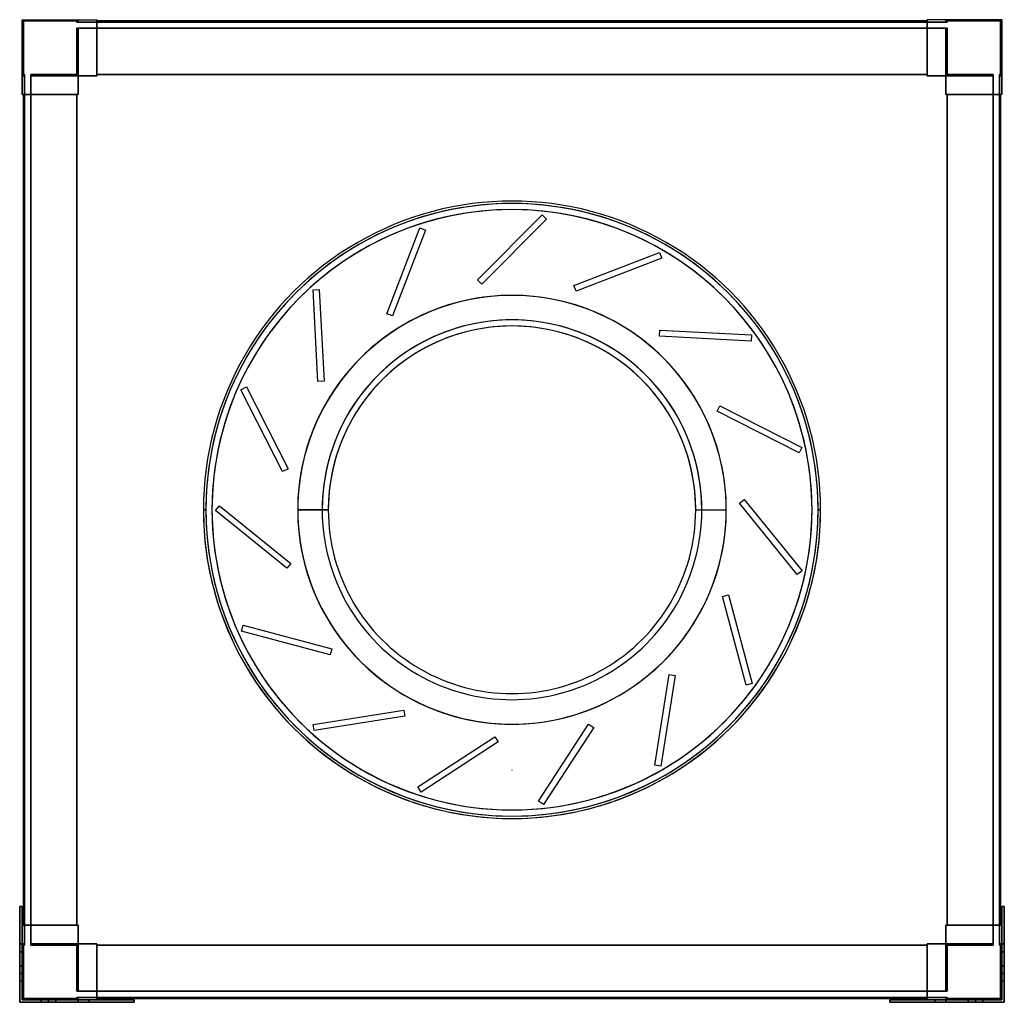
# Model space of a CAD drawing. Header units: millimetres. Extents: x -402 to 402, y -402 to 400.
import ezdxf

# ---------------------------------------------------------------- set-up
doc = ezdxf.new("R2010")
doc.units = ezdxf.units.MM
doc.layers.add('MAIN-1', color=7, linetype='Continuous')

msp = doc.modelspace()

# ---------------------------------------------------------------- linework, layer by layer
at = {"layer": 'MAIN-1'}
for p, q in [((-400, 400), (-400, 354.25)), ((-400, 400), (-354.25, 400)), ((-400, 400), (-354.25, 400)), ((-400, 354.25), (-400, 400)), ((-400, 400), (-400, 400)), ((-400, 400), (-400, 339)), ((-400, 400), (-339, 400)), ((-400, 339), (-400, 400)), ((-400, 400), (-400, 400)), ((-400, 400), (-339, 400)), ((-355.25, 399), (-399, 399)), ((-399, 399), (-399, 355.25)), ((-399, 355.25), (-399, 399)), ((-399, 399), (-355.25, 399)), ((-399, 399), (-399, 399)), ((-355.25, 398), (-355.25, 399)), ((-355.25, 399), (-355.25, 398)), ((-355.25, 399), (-355.25, 399)), ((-355.25, 398), (-354.25, 398)), ((-355.25, 398), (-355.25, 398)), ((-354.25, 398), (-355.25, 398)), ((-354.25, 400), (-354.25, 398)), ((-354.25, 400), (-339, 400)), ((-354.25, 398), (-354.25, 400)), ((-354.25, 400), (-354.25, 400)), ((-354.25, 400), (-354.25, 398)), ((-354.25, 398), (-354.25, 400)), ((-354.25, 400), (-354.25, 400)), ((-354.25, 400), (-339, 400)), ((-354.25, 398), (-339, 398)), ((-354.25, 398), (-354.25, 398)), ((-354.25, 398), (-354.25, 398)), ((-339, 398), (-354.25, 398)), ((-339, 354.25), (-339, 400)), ((-339, 400), (-339, 400)), ((-339, 400), (-339, 398)), ((-339, 398), (-339, 400)), ((-339, 400), (-339, 400)), ((-339, 400), (-339, 354.25)), ((-339, 398), (-339, 399)), ((-339, 399), (-339, 399)), ((-339, 399), (-339, 355.25)), ((-339, 399), (-339, 398)), ((339, 399), (-339, 399)), ((-339, 355.25), (-339, 399)), ((-339, 399), (-339, 399)), ((339, 399), (-339, 399)), ((-339, 399), (339, 399)), ((-339, 399), (339, 399)), ((-339, 398), (-339, 398)), ((-339, 398), (-339, 398)), ((339, 398), (-339, 398)), ((-339, 398), (339, 398)), ((339, 398), (339, 400)), ((339, 400), (339, 400)), ((339, 400), (339, 354.25)), ((339, 354.25), (339, 400)), ((339, 400), (339, 400)), ((339, 400), (339, 398)), ((354.25, 400), (339, 400)), ((400, 400), (339, 400)), ((354.25, 400), (339, 400)), ((400, 400), (339, 400)), ((339, 399), (339, 355.25)), ((339, 399), (339, 399)), ((339, 398), (339, 399)), ((339, 399), (339, 398)), ((339, 399), (339, 399)), ((339, 355.25), (339, 399)), ((339, 398), (339, 398)), ((339, 398), (339, 398)), ((354.25, 398), (339, 398)), ((339, 398), (354.25, 398)), ((354.25, 398), (354.25, 400)), ((354.25, 398), (354.25, 400)), ((400, 400), (354.25, 400)), ((354.25, 400), (354.25, 398)), ((400, 400), (354.25, 400)), ((354.25, 400), (354.25, 400)), ((354.25, 400), (354.25, 398)), ((354.25, 400), (354.25, 400)), ((354.25, 398), (354.25, 398)), ((355.25, 398), (354.25, 398)), ((354.25, 398), (355.25, 398)), ((354.25, 398), (354.25, 398)), ((355.25, 398), (355.25, 399)), ((355.25, 399), (355.25, 398)), ((355.25, 399), (355.25, 399)), ((399, 399), (355.25, 399)), ((355.25, 399), (399, 399)), ((355.25, 398), (355.25, 398)), ((399, 399), (399, 399)), ((399, 355.25), (399, 399)), ((399, 399), (399, 355.25)), ((400, 400), (400, 354.25)), ((400, 354.25), (400, 400)), ((400, 400), (400, 400)), ((400, 400), (400, 339)), ((400, 339), (400, 400)), ((400, 400), (400, 400)), ((-355.25, 393), (-354.25, 393)), ((-355.25, 393), (-355.25, 393)), ((-354.25, 393), (-355.25, 393)), ((-355.25, 355.25), (-355.25, 393)), ((-355.25, 393), (-355.25, 355.25)), ((-354.25, 393), (-354.25, 393)), ((-339, 393), (-354.25, 393)), ((-354.25, 393), (-339, 393)), ((-354.25, 393), (-354.25, 393)), ((-354.25, 393), (-354.25, 354.25)), ((-354.25, 354.25), (-354.25, 393)), ((-354.25, 393), (-354.25, 354.25)), ((-354.25, 354.25), (-354.25, 393)), ((-339, 355.25), (-339, 393)), ((-339, 393), (-339, 393)), ((-339, 393), (-339, 354.25)), ((-339, 354.25), (-339, 393)), ((-339, 393), (-339, 393)), ((-339, 393), (-339, 355.25)), ((339, 393), (-339, 393)), ((-339, 393), (339, 393)), ((339, 354.25), (339, 393)), ((339, 393), (339, 393)), ((339, 355.25), (339, 393)), ((339, 393), (339, 355.25)), ((339, 393), (339, 393)), ((339, 393), (339, 354.25)), ((354.25, 393), (339, 393)), ((339, 393), (354.25, 393)), ((354.25, 393), (354.25, 393)), ((355.25, 393), (354.25, 393)), ((354.25, 393), (355.25, 393)), ((354.25, 393), (354.25, 393)), ((354.25, 354.25), (354.25, 393)), ((354.25, 393), (354.25, 354.25)), ((354.25, 354.25), (354.25, 393)), ((354.25, 393), (354.25, 354.25)), ((355.25, 393), (355.25, 393)), ((355.25, 393), (355.25, 355.25)), ((355.25, 355.25), (355.25, 393)), ((-400, 354.25), (-398, 354.25)), ((-400, 354.25), (-398, 354.25)), ((-398, 354.25), (-400, 354.25)), ((-400, 339), (-400, 354.25)), ((-400, 354.25), (-400, 354.25)), ((-398, 354.25), (-400, 354.25)), ((-400, 354.25), (-400, 354.25)), ((-400, 354.25), (-400, 339)), ((-399, 355.25), (-398, 355.25)), ((-398, 355.25), (-399, 355.25)), ((-399, 355.25), (-399, 355.25)), ((-398, 354.25), (-398, 355.25)), ((-398, 355.25), (-398, 354.25)), ((-398, 355.25), (-398, 355.25)), ((-398, 339), (-398, 354.25)), ((-398, 354.25), (-398, 354.25)), ((-398, 354.25), (-398, 354.25)), ((-398, 354.25), (-398, 339)), ((-393, 355.25), (-393, 354.25)), ((-393, 355.25), (-355.25, 355.25)), ((-355.25, 355.25), (-393, 355.25)), ((-393, 354.25), (-393, 355.25)), ((-393, 355.25), (-393, 355.25)), ((-393, 354.25), (-354.25, 354.25)), ((-393, 354.25), (-354.25, 354.25)), ((-393, 339), (-393, 354.25)), ((-393, 354.25), (-393, 354.25)), ((-393, 354.25), (-393, 354.25)), ((-393, 354.25), (-393, 339)), ((-354.25, 354.25), (-393, 354.25)), ((-354.25, 354.25), (-393, 354.25)), ((-355.25, 355.25), (-355.25, 355.25)), ((-354.25, 354.25), (-354.25, 339)), ((-339, 354.25), (-354.25, 354.25)), ((-354.25, 354.25), (-339, 354.25)), ((-354.25, 339), (-354.25, 354.25)), ((-354.25, 354.25), (-354.25, 354.25)), ((-354.25, 354.25), (-339, 354.25)), ((-354.25, 354.25), (-354.25, 354.25)), ((-354.25, 354.25), (-339, 354.25)), ((-354.25, 354.25), (-354.25, 339)), ((-354.25, 339), (-354.25, 354.25)), ((-354.25, 354.25), (-339, 354.25)), ((-354.25, 339), (-354.25, 354.25)), ((-354.25, 354.25), (-354.25, 339)), ((-339, 354.25), (-354.25, 354.25)), ((-354.25, 354.25), (-354.25, 354.25)), ((-354.25, 354.25), (-339, 354.25)), ((-354.25, 339), (-354.25, 354.25)), ((-354.25, 354.25), (-354.25, 354.25)), ((-354.25, 354.25), (-354.25, 354.25)), ((-354.25, 354.25), (-354.25, 354.25)), ((-354.25, 354.25), (-339, 354.25)), ((-354.25, 354.25), (-354.25, 339)), ((-339, 355.25), (-339, 354.25)), ((339, 355.25), (-339, 355.25)), ((-339, 355.25), (339, 355.25)), ((-339, 354.25), (-339, 355.25)), ((-339, 355.25), (-339, 355.25)), ((-339, 355.25), (339, 355.25)), ((-339, 355.25), (-339, 355.25)), ((339, 355.25), (-339, 355.25)), ((-339, 355.25), (339, 355.25)), ((-339, 354.25), (-339, 355.25)), ((-339, 355.25), (-339, 354.25)), ((339, 355.25), (-339, 355.25)), ((-339, 355.25), (-339, 355.25)), ((-339, 355.25), (339, 355.25)), ((-339, 355.25), (-339, 355.25)), ((339, 355.25), (-339, 355.25)), ((-339, 354.25), (-339, 354.25)), ((-339, 354.25), (-339, 354.25)), ((-339, 354.25), (-339, 354.25)), ((-339, 354.25), (-339, 354.25)), ((339, 354.25), (339, 355.25)), ((339, 355.25), (339, 354.25)), ((339, 355.25), (339, 355.25)), ((339, 355.25), (339, 355.25)), ((339, 355.25), (339, 354.25)), ((339, 354.25), (339, 355.25)), ((339, 355.25), (339, 355.25)), ((339, 355.25), (339, 355.25)), ((354.25, 354.25), (339, 354.25)), ((339, 354.25), (354.25, 354.25)), ((339, 354.25), (339, 354.25)), ((354.25, 354.25), (339, 354.25)), ((339, 354.25), (339, 354.25)), ((354.25, 354.25), (339, 354.25)), ((339, 354.25), (354.25, 354.25)), ((354.25, 354.25), (339, 354.25)), ((339, 354.25), (339, 354.25)), ((354.25, 354.25), (339, 354.25)), ((339, 354.25), (339, 354.25)), ((354.25, 354.25), (339, 354.25)), ((354.25, 339), (354.25, 354.25)), ((354.25, 354.25), (354.25, 339)), ((354.25, 354.25), (354.25, 354.25)), ((354.25, 339), (354.25, 354.25)), ((354.25, 354.25), (354.25, 354.25)), ((354.25, 354.25), (354.25, 339)), ((354.25, 354.25), (354.25, 339)), ((354.25, 339), (354.25, 354.25)), ((354.25, 354.25), (354.25, 354.25)), ((354.25, 354.25), (354.25, 339)), ((354.25, 354.25), (354.25, 354.25)), ((393, 354.25), (354.25, 354.25)), ((393, 354.25), (354.25, 354.25)), ((354.25, 354.25), (354.25, 354.25)), ((354.25, 354.25), (393, 354.25)), ((354.25, 354.25), (354.25, 354.25)), ((354.25, 339), (354.25, 354.25)), ((354.25, 354.25), (393, 354.25)), ((355.25, 355.25), (393, 355.25)), ((355.25, 355.25), (355.25, 355.25)), ((393, 355.25), (355.25, 355.25)), ((393, 354.25), (393, 355.25)), ((393, 355.25), (393, 354.25)), ((393, 355.25), (393, 355.25)), ((393, 339), (393, 354.25)), ((393, 354.25), (393, 354.25)), ((393, 354.25), (393, 354.25)), ((393, 354.25), (393, 339)), ((398, 355.25), (399, 355.25)), ((398, 355.25), (398, 355.25)), ((399, 355.25), (398, 355.25)), ((398, 354.25), (398, 355.25)), ((398, 355.25), (398, 354.25)), ((400, 354.25), (398, 354.25)), ((398, 339), (398, 354.25)), ((398, 354.25), (398, 354.25)), ((398, 354.25), (398, 354.25)), ((398, 354.25), (398, 339)), ((398, 354.25), (400, 354.25)), ((400, 354.25), (398, 354.25)), ((398, 354.25), (400, 354.25)), ((399, 355.25), (399, 355.25)), ((400, 339), (400, 354.25)), ((400, 354.25), (400, 354.25)), ((400, 354.25), (400, 354.25)), ((400, 354.25), (400, 339)), ((-400, 339), (-398, 339)), ((-400, 339), (-400, 339)), ((-400, 339), (-354.25, 339)), ((-400, 339), (-354.25, 339)), ((-400, 339), (-400, 339)), ((-400, 339), (-398, 339)), ((-355.25, 339), (-399, 339)), ((-399, 339), (-399, 339)), ((-399, 339), (-398, 339)), ((-399, 339), (-399, -339)), ((-399, -339), (-399, 339)), ((-399, 339), (-399, -339)), ((-399, -339), (-399, 339)), ((-399, 339), (-399, 339)), ((-399, 339), (-355.25, 339)), ((-398, 339), (-399, 339)), ((-398, 339), (-398, 339)), ((-398, 339), (-398, -339)), ((-398, -339), (-398, 339)), ((-398, 339), (-398, 339)), ((-393, 339), (-354.25, 339)), ((-393, 339), (-393, 339)), ((-393, 339), (-355.25, 339)), ((-355.25, 339), (-393, 339)), ((-393, 339), (-393, 339)), ((-393, 339), (-354.25, 339)), ((-393, -339), (-393, 339)), ((-393, 339), (-393, -339)), ((-355.25, 339), (-355.25, -339)), ((-354.25, 339), (-355.25, 339)), ((-355.25, 339), (-354.25, 339)), ((-355.25, -339), (-355.25, 339)), ((-355.25, 339), (-355.25, 339)), ((-355.25, 339), (-355.25, 339)), ((-355.25, 339), (-355.25, -339)), ((-355.25, 339), (-354.25, 339)), ((-355.25, -339), (-355.25, 339)), ((-355.25, 339), (-355.25, -339)), ((-354.25, 339), (-355.25, 339)), ((-355.25, 339), (-355.25, 339)), ((-355.25, -339), (-355.25, 339)), ((-355.25, -339), (-355.25, 339)), ((-355.25, 339), (-355.25, -339)), ((-355.25, 339), (-355.25, 339)), ((-354.25, 339), (-354.25, 339)), ((-354.25, 339), (-354.25, 339)), ((-354.25, 339), (-354.25, 339)), ((-354.25, 339), (-354.25, 339)), ((355.25, 339), (354.25, 339)), ((354.25, 339), (355.25, 339)), ((354.25, 339), (354.25, 339)), ((393, 339), (354.25, 339)), ((354.25, 339), (354.25, 339)), ((400, 339), (354.25, 339)), ((354.25, 339), (355.25, 339)), ((355.25, 339), (354.25, 339)), ((354.25, 339), (354.25, 339)), ((393, 339), (354.25, 339)), ((354.25, 339), (354.25, 339)), ((400, 339), (354.25, 339)), ((355.25, -339), (355.25, 339)), ((355.25, 339), (355.25, -339)), ((355.25, 339), (355.25, 339)), ((355.25, 339), (393, 339)), ((355.25, 339), (355.25, 339)), ((399, 339), (355.25, 339)), ((355.25, -339), (355.25, 339)), ((355.25, 339), (355.25, -339)), ((355.25, 339), (355.25, -339)), ((355.25, -339), (355.25, 339)), ((355.25, 339), (355.25, 339)), ((355.25, 339), (355.25, -339)), ((355.25, 339), (355.25, 339)), ((355.25, -339), (355.25, 339)), ((393, 339), (355.25, 339)), ((355.25, 339), (399, 339)), ((393, 339), (393, 339)), ((393, 339), (393, 339)), ((393, -339), (393, 339)), ((393, 339), (393, -339)), ((400, 339), (398, 339)), ((398, 339), (398, 339)), ((398, 339), (399, 339)), ((398, 339), (398, -339)), ((399, 339), (398, 339)), ((398, 339), (398, 339)), ((400, 339), (398, 339)), ((398, -339), (398, 339)), ((399, 339), (399, 339)), ((399, 339), (399, -339)), ((399, -339), (399, 339)), ((399, 339), (399, 339)), ((399, 339), (399, -339)), ((399, -339), (399, 339)), ((400, 339), (400, 339)), ((400, 339), (400, 339)), ((-28.28, 187.75), (24.75, 240.78)), ((-28.28, 187.75), (24.75, 240.78)), ((28.28, 237.25), (-24.75, 184.22)), ((28.28, 237.25), (-24.75, 184.22)), ((24.75, 240.78), (28.28, 237.25)), ((24.75, 240.78), (24.75, 240.78)), ((24.75, 240.78), (28.28, 237.25)), ((28.28, 237.25), (28.28, 237.25)), ((-102.2, 160.02), (-75.33, 230.03)), ((-102.2, 160.02), (-75.33, 230.03)), ((-70.66, 228.24), (-97.54, 158.22)), ((-70.66, 228.24), (-97.54, 158.22)), ((-75.33, 230.03), (-70.66, 228.24)), ((-75.33, 230.03), (-75.33, 230.03)), ((-75.33, 230.03), (-70.66, 228.24)), ((-70.66, 228.24), (-70.66, 228.24)), ((50.53, 183.02), (120.54, 209.9)), ((50.53, 183.02), (120.54, 209.9)), ((120.54, 209.9), (122.34, 205.23)), ((120.54, 209.9), (120.54, 209.9)), ((120.54, 209.9), (122.34, 205.23)), ((122.34, 205.23), (52.32, 178.36)), ((122.34, 205.23), (52.32, 178.36)), ((122.34, 205.23), (122.34, 205.23)), ((-24.75, 184.22), (-28.28, 187.75)), ((-28.28, 187.75), (-28.28, 187.75)), ((-24.75, 184.22), (-28.28, 187.75)), ((-162.38, 179.51), (-157.38, 179.77)), ((-162.38, 179.51), (-157.38, 179.77)), ((-158.45, 104.61), (-162.38, 179.51)), ((-162.38, 179.51), (-162.38, 179.51)), ((-158.45, 104.61), (-162.38, 179.51)), ((-157.38, 179.77), (-153.46, 104.87)), ((-157.38, 179.77), (-157.38, 179.77)), ((-157.38, 179.77), (-153.46, 104.87)), ((-24.75, 184.22), (-24.75, 184.22)), ((52.32, 178.36), (50.53, 183.02)), ((50.53, 183.02), (50.53, 183.02)), ((52.32, 178.36), (50.53, 183.02)), ((52.32, 178.36), (52.32, 178.36)), ((0, 175.01), (0, 175.01)), ((0, 175.01), (0, 175.01)), ((-97.54, 158.22), (-102.2, 160.02)), ((-102.2, 160.02), (-102.2, 160.02)), ((-97.54, 158.22), (-102.2, 160.02)), ((-97.54, 158.22), (-97.54, 158.22)), ((120.34, 141.66), (120.6, 146.65)), ((120.34, 141.66), (120.6, 146.65)), ((120.6, 146.65), (195.5, 142.72)), ((120.6, 146.65), (120.6, 146.65)), ((120.6, 146.65), (195.5, 142.72)), ((195.24, 137.73), (120.34, 141.66)), ((120.34, 141.66), (120.34, 141.66)), ((195.24, 137.73), (120.34, 141.66)), ((195.5, 142.72), (195.24, 137.73)), ((195.5, 142.72), (195.24, 137.73)), ((195.24, 137.73), (195.24, 137.73)), ((195.5, 142.72), (195.5, 142.72)), ((-153.46, 104.87), (-158.45, 104.61)), ((-153.46, 104.87), (-158.45, 104.61)), ((-158.45, 104.61), (-158.45, 104.61)), ((-153.46, 104.87), (-153.46, 104.87)), ((-221.35, 97.94), (-216.9, 100.21)), ((-221.35, 97.94), (-216.9, 100.21)), ((-187.3, 31.12), (-221.35, 97.94)), ((-221.35, 97.94), (-221.35, 97.94)), ((-187.3, 31.12), (-221.35, 97.94)), ((-216.9, 100.21), (-182.85, 33.39)), ((-216.9, 100.21), (-216.9, 100.21)), ((-216.9, 100.21), (-182.85, 33.39)), ((167.55, 80.46), (169.82, 84.92)), ((167.55, 80.46), (169.82, 84.92)), ((234.38, 46.41), (167.55, 80.46)), ((167.55, 80.46), (167.55, 80.46)), ((234.38, 46.41), (167.55, 80.46)), ((169.82, 84.92), (236.65, 50.87)), ((169.82, 84.92), (169.82, 84.92)), ((169.82, 84.92), (236.65, 50.87)), ((236.65, 50.87), (234.38, 46.41)), ((236.65, 50.87), (234.38, 46.41)), ((236.65, 50.87), (236.65, 50.87)), ((234.38, 46.41), (234.38, 46.41)), ((-182.85, 33.39), (-187.3, 31.12)), ((-182.85, 33.39), (-187.3, 31.12)), ((-182.85, 33.39), (-182.85, 33.39)), ((-187.3, 31.12), (-187.3, 31.12)), ((185.79, 5.36), (189.68, 8.5)), ((185.79, 5.36), (189.68, 8.5)), ((189.68, 8.5), (236.88, -49.78)), ((189.68, 8.5), (189.68, 8.5)), ((189.68, 8.5), (236.88, -49.78)), ((-252, 0), (-250, 0)), ((-252, 0), (-250, 0)), ((-250, 0), (-250, 0)), ((-250, 0), (-250, 0)), ((-250, 0), (-250, 0)), ((-245, 0), (-245, 0)), ((-242.05, -0.56), (-238.91, 3.33)), ((-242.05, -0.56), (-238.91, 3.33)), ((-238.91, 3.33), (-180.62, -43.87)), ((-238.91, 3.33), (-238.91, 3.33)), ((-238.91, 3.33), (-180.62, -43.87)), ((-150.01, 0), (-175.01, 0)), ((-175, 0), (-175, 0)), ((-155.01, 0), (-174.99, 0)), ((-174.99, 0), (-174.99, 0)), ((150.01, 0), (175.01, 0)), ((155.01, 0), (174.99, 0)), ((174.99, 0), (174.99, 0)), ((175, 0), (175, 0)), ((232.99, -52.93), (185.79, 5.36)), ((185.79, 5.36), (185.79, 5.36)), ((232.99, -52.93), (185.79, 5.36)), ((245, 0), (245, 0)), ((252, 0), (250, 0)), ((250, 0), (250, 0)), ((250, 0), (250, 0)), ((250, 0), (252, 0)), ((250, 0), (250, 0)), ((-250, 0), (-252, 0)), ((-252, 0), (-250, 0)), ((-250, 0), (-250, 0)), ((-250, 0), (-250, 0)), ((-250, 0), (-250, 0)), ((-245, 0), (-245, 0)), ((-183.77, -47.75), (-242.05, -0.56)), ((-242.05, -0.56), (-242.05, -0.56)), ((-183.77, -47.75), (-242.05, -0.56)), ((-175.01, 0), (-150.01, 0)), ((-175, 0), (-175, 0)), ((-174.99, 0), (-174.99, 0)), ((-174.99, 0), (-155.01, 0)), ((150.01, 0), (175.01, 0)), ((155.01, 0), (174.99, 0)), ((174.99, 0), (174.99, 0)), ((175, 0), (175, 0)), ((245, 0), (245, 0)), ((250, 0), (252, 0)), ((250, 0), (250, 0)), ((250, 0), (250, 0)), ((252, 0), (250, 0)), ((250, 0), (250, 0)), ((-180.62, -43.87), (-183.77, -47.75)), ((-180.62, -43.87), (-183.77, -47.75)), ((-183.77, -47.75), (-183.77, -47.75)), ((-180.62, -43.87), (-180.62, -43.87)), ((236.88, -49.78), (232.99, -52.93)), ((236.88, -49.78), (232.99, -52.93)), ((232.99, -52.93), (232.99, -52.93)), ((236.88, -49.78), (236.88, -49.78)), ((171.91, -70.67), (176.74, -69.38)), ((171.91, -70.67), (176.74, -69.38)), ((191.32, -143.12), (171.91, -70.67)), ((171.91, -70.67), (171.91, -70.67)), ((191.32, -143.12), (171.91, -70.67)), ((176.74, -69.38), (196.15, -141.83)), ((176.74, -69.38), (176.74, -69.38)), ((176.74, -69.38), (196.15, -141.83)), ((-220.9, -98.96), (-219.61, -94.13)), ((-220.9, -98.96), (-219.61, -94.13)), ((-219.61, -94.13), (-147.16, -113.54)), ((-219.61, -94.13), (-219.61, -94.13)), ((-219.61, -94.13), (-147.16, -113.54)), ((-148.46, -118.37), (-220.9, -98.96)), ((-220.9, -98.96), (-220.9, -98.96)), ((-148.46, -118.37), (-220.9, -98.96)), ((-147.16, -113.54), (-148.46, -118.37)), ((-147.16, -113.54), (-148.46, -118.37)), ((-148.46, -118.37), (-148.46, -118.37)), ((-147.16, -113.54), (-147.16, -113.54)), ((116.57, -208.56), (128.3, -134.49)), ((116.57, -208.56), (128.3, -134.49)), ((133.24, -135.27), (121.51, -209.35)), ((133.24, -135.27), (121.51, -209.35)), ((128.3, -134.49), (133.24, -135.27)), ((128.3, -134.49), (128.3, -134.49)), ((128.3, -134.49), (133.24, -135.27)), ((133.24, -135.27), (133.24, -135.27)), ((196.15, -141.83), (191.32, -143.12)), ((196.15, -141.83), (191.32, -143.12)), ((191.32, -143.12), (191.32, -143.12)), ((196.15, -141.83), (196.15, -141.83)), ((-162.33, -175.31), (-88.26, -163.58)), ((-162.33, -175.31), (-88.26, -163.58)), ((-87.47, -168.52), (-161.55, -180.25)), ((-87.47, -168.52), (-161.55, -180.25)), ((-88.26, -163.58), (-87.47, -168.52)), ((-88.26, -163.58), (-88.26, -163.58)), ((-88.26, -163.58), (-87.47, -168.52)), ((-87.47, -168.52), (-87.47, -168.52)), ((-161.55, -180.25), (-162.33, -175.31)), ((-162.33, -175.31), (-162.33, -175.31)), ((-161.55, -180.25), (-162.33, -175.31)), ((0, -175.01), (0, -175.01)), ((0, -175.01), (0, -175.01)), ((21.66, -237.94), (62.51, -175.04)), ((21.66, -237.94), (62.51, -175.04)), ((62.51, -175.04), (66.7, -177.77)), ((62.51, -175.04), (62.51, -175.04)), ((62.51, -175.04), (66.7, -177.77)), ((-161.55, -180.25), (-161.55, -180.25)), ((66.7, -177.77), (25.85, -240.67)), ((66.7, -177.77), (25.85, -240.67)), ((66.7, -177.77), (66.7, -177.77)), ((-76.99, -226.18), (-14.09, -185.34)), ((-76.99, -226.18), (-14.09, -185.34)), ((-11.37, -189.53), (-74.27, -230.38)), ((-11.37, -189.53), (-74.27, -230.38)), ((-14.09, -185.34), (-11.37, -189.53)), ((-14.09, -185.34), (-14.09, -185.34)), ((-14.09, -185.34), (-11.37, -189.53)), ((-11.37, -189.53), (-11.37, -189.53)), ((121.51, -209.35), (116.57, -208.56)), ((116.57, -208.56), (116.57, -208.56)), ((121.51, -209.35), (116.57, -208.56)), ((0, -212.5), (0, -212.5)), ((0, -212.5), (0, -212.5)), ((0, -212.5), (0, -212.5)), ((0, -212.5), (0, -212.5)), ((0, -212.5), (0, -212.5)), ((0, -212.5), (0, -212.5)), ((121.51, -209.35), (121.51, -209.35)), ((-74.27, -230.38), (-76.99, -226.18)), ((-76.99, -226.18), (-76.99, -226.18)), ((-74.27, -230.38), (-76.99, -226.18)), ((-74.27, -230.38), (-74.27, -230.38)), ((25.85, -240.67), (21.66, -237.94)), ((21.66, -237.94), (21.66, -237.94)), ((25.85, -240.67), (21.66, -237.94)), ((25.85, -240.67), (25.85, -240.67)), ((-402, -323.75), (-400, -323.75)), ((-402, -360.75), (-402, -323.75)), ((-402, -323.75), (-402, -323.75)), ((-402, -323.75), (-402, -354.25)), ((-400, -323.75), (-402, -323.75)), ((-402, -323.75), (-402, -360.75)), ((-400, -323.75), (-402, -323.75)), ((-402, -323.75), (-402, -323.75)), ((-402, -354.25), (-402, -323.75)), ((-402, -323.75), (-400, -323.75)), ((-400, -339), (-400, -323.75)), ((-400, -323.75), (-400, -323.75)), ((-400, -323.75), (-400, -360.75)), ((-400, -360.75), (-400, -323.75)), ((-400, -323.75), (-400, -323.75)), ((-400, -323.75), (-400, -339)), ((400, -360.75), (400, -323.75)), ((400, -323.75), (400, -323.75)), ((400, -323.75), (400, -339)), ((400, -323.75), (402, -323.75)), ((402, -323.75), (400, -323.75)), ((400, -339), (400, -323.75)), ((400, -323.75), (400, -323.75)), ((400, -323.75), (400, -360.75)), ((402, -323.75), (400, -323.75)), ((400, -323.75), (402, -323.75)), ((402, -323.75), (402, -360.75)), ((402, -323.75), (402, -323.75)), ((402, -354.25), (402, -323.75)), ((402, -360.75), (402, -323.75)), ((402, -323.75), (402, -323.75)), ((402, -323.75), (402, -354.25)), ((-400, -339), (-400, -400)), ((-400, -339), (-400, -339)), ((-400, -339), (-398, -339)), ((-400, -339), (-400, -339)), ((-400, -400), (-400, -339)), ((-400, -339), (-354.25, -339)), ((-400, -339), (-354.25, -339)), ((-400, -339), (-398, -339)), ((-355.25, -339), (-399, -339)), ((-399, -339), (-399, -339)), ((-399, -339), (-398, -339)), ((-399, -339), (-355.25, -339)), ((-399, -339), (-399, -339)), ((-398, -339), (-399, -339)), ((-398, -354.25), (-398, -339)), ((-398, -339), (-398, -339)), ((-398, -339), (-398, -339)), ((-398, -339), (-398, -354.25)), ((-355.25, -339), (-393, -339)), ((-393, -339), (-393, -339)), ((-393, -339), (-354.25, -339)), ((-393, -339), (-354.25, -339)), ((-393, -339), (-393, -339)), ((-393, -339), (-355.25, -339)), ((-393, -339), (-393, -354.25)), ((-393, -354.25), (-393, -339)), ((-355.25, -339), (-354.25, -339)), ((-354.25, -339), (-355.25, -339)), ((-355.25, -339), (-355.25, -339)), ((-354.25, -339), (-355.25, -339)), ((-355.25, -339), (-354.25, -339)), ((-355.25, -339), (-355.25, -339)), ((-355.25, -339), (-355.25, -339)), ((-355.25, -339), (-355.25, -339)), ((-354.25, -354.25), (-354.25, -339)), ((-354.25, -339), (-354.25, -354.25)), ((-354.25, -354.25), (-354.25, -339)), ((-354.25, -339), (-354.25, -339)), ((-354.25, -339), (-354.25, -354.25)), ((-354.25, -354.25), (-354.25, -339)), ((-354.25, -339), (-354.25, -354.25)), ((-354.25, -339), (-354.25, -339)), ((-354.25, -354.25), (-354.25, -339)), ((-354.25, -339), (-354.25, -339)), ((-354.25, -339), (-354.25, -354.25)), ((-354.25, -339), (-354.25, -339)), ((400, -339), (354.25, -339)), ((354.25, -354.25), (354.25, -339)), ((354.25, -339), (355.25, -339)), ((354.25, -354.25), (354.25, -339)), ((354.25, -339), (354.25, -354.25)), ((355.25, -339), (354.25, -339)), ((354.25, -339), (354.25, -339)), ((393, -339), (354.25, -339)), ((354.25, -354.25), (354.25, -339)), ((354.25, -339), (354.25, -354.25)), ((355.25, -339), (354.25, -339)), ((354.25, -339), (355.25, -339)), ((354.25, -354.25), (354.25, -339)), ((354.25, -339), (354.25, -339)), ((393, -339), (354.25, -339)), ((354.25, -339), (354.25, -339)), ((354.25, -339), (354.25, -354.25)), ((354.25, -339), (354.25, -339)), ((354.25, -339), (354.25, -354.25)), ((400, -339), (354.25, -339)), ((355.25, -339), (355.25, -339)), ((355.25, -339), (355.25, -339)), ((393, -339), (355.25, -339)), ((355.25, -339), (355.25, -339)), ((355.25, -339), (393, -339)), ((399, -339), (355.25, -339)), ((355.25, -339), (355.25, -339)), ((355.25, -339), (399, -339)), ((393, -339), (393, -339)), ((393, -339), (393, -339)), ((393, -339), (393, -354.25)), ((393, -354.25), (393, -339)), ((400, -339), (398, -339)), ((398, -339), (398, -339)), ((398, -339), (399, -339)), ((399, -339), (398, -339)), ((398, -339), (398, -354.25)), ((398, -354.25), (398, -339)), ((398, -339), (398, -339)), ((400, -339), (398, -339)), ((399, -339), (399, -339)), ((399, -339), (399, -339)), ((400, -339), (400, -339)), ((400, -400), (400, -339)), ((400, -339), (400, -400)), ((400, -339), (400, -339)), ((-398, -354.25), (-402, -354.25)), ((-402, -354.25), (-402, -354.25)), ((-400, -354.25), (-402, -354.25)), ((-402, -354.25), (-402, -354.25)), ((-402, -402), (-402, -354.25)), ((-402, -354.25), (-400, -354.25)), ((-402, -354.25), (-398, -354.25)), ((-402, -354.25), (-402, -402)), ((-400, -360.75), (-402, -360.75)), ((-402, -360.75), (-402, -402)), ((-402, -360.75), (-400, -360.75)), ((-402, -402), (-402, -360.75)), ((-400, -354.25), (-400, -354.25)), ((-400, -354.25), (-398, -354.25)), ((-400, -354.25), (-400, -400)), ((-400, -354.25), (-400, -354.25)), ((-400, -400), (-400, -354.25)), ((-400, -354.25), (-398, -354.25)), ((-400, -354.25), (-400, -400)), ((-400, -400), (-400, -354.25)), ((-400, -400), (-400, -360.75)), ((-400, -360.75), (-400, -400)), ((-398, -355.25), (-399, -355.25)), ((-399, -355.25), (-399, -399)), ((-399, -399), (-399, -355.25)), ((-399, -355.25), (-398, -355.25)), ((-399, -355.25), (-399, -355.25)), ((-398, -354.25), (-398, -354.25)), ((-398, -355.25), (-398, -354.25)), ((-398, -354.25), (-398, -354.25)), ((-398, -354.25), (-398, -355.25)), ((-398, -355.25), (-398, -355.25)), ((-393, -354.25), (-354.25, -354.25)), ((-393, -355.25), (-393, -354.25)), ((-393, -354.25), (-393, -355.25)), ((-393, -354.25), (-354.25, -354.25)), ((-393, -354.25), (-393, -354.25)), ((-393, -354.25), (-393, -354.25)), ((-354.25, -354.25), (-393, -354.25)), ((-354.25, -354.25), (-393, -354.25)), ((-393, -355.25), (-355.25, -355.25)), ((-355.25, -355.25), (-393, -355.25)), ((-393, -355.25), (-393, -355.25)), ((-355.25, -355.25), (-355.25, -393)), ((-355.25, -393), (-355.25, -355.25)), ((-355.25, -355.25), (-355.25, -355.25)), ((-354.25, -354.25), (-339, -354.25)), ((-354.25, -354.25), (-339, -354.25)), ((-339, -354.25), (-354.25, -354.25)), ((-354.25, -354.25), (-354.25, -354.25)), ((-354.25, -354.25), (-339, -354.25)), ((-339, -354.25), (-354.25, -354.25)), ((-354.25, -354.25), (-339, -354.25)), ((-354.25, -354.25), (-354.25, -354.25)), ((-354.25, -354.25), (-339, -354.25)), ((-354.25, -354.25), (-354.25, -354.25)), ((-354.25, -354.25), (-339, -354.25)), ((-354.25, -393), (-354.25, -354.25)), ((-354.25, -354.25), (-354.25, -393)), ((-354.25, -354.25), (-354.25, -354.25)), ((-354.25, -393), (-354.25, -354.25)), ((-354.25, -354.25), (-354.25, -393)), ((-354.25, -354.25), (-354.25, -354.25)), ((-354.25, -354.25), (-354.25, -354.25)), ((-339, -400), (-339, -354.25)), ((-339, -354.25), (-339, -354.25)), ((-339, -354.25), (-339, -355.25)), ((-339, -355.25), (-339, -354.25)), ((-339, -354.25), (-339, -354.25)), ((-339, -354.25), (-339, -393)), ((-339, -355.25), (-339, -354.25)), ((-339, -354.25), (-339, -355.25)), ((-339, -354.25), (-339, -354.25)), ((-339, -393), (-339, -354.25)), ((-339, -354.25), (-339, -400)), ((-339, -354.25), (-339, -354.25)), ((-339, -355.25), (-339, -355.25)), ((-339, -355.25), (-339, -399)), ((-339, -355.25), (339, -355.25)), ((339, -355.25), (-339, -355.25)), ((-339, -355.25), (-339, -355.25)), ((-339, -355.25), (339, -355.25)), ((-339, -393), (-339, -355.25)), ((339, -355.25), (-339, -355.25)), ((-339, -355.25), (339, -355.25)), ((-339, -355.25), (-339, -355.25)), ((-339, -355.25), (339, -355.25)), ((-339, -355.25), (-339, -355.25)), ((339, -355.25), (-339, -355.25)), ((-339, -355.25), (-339, -393)), ((-339, -399), (-339, -355.25)), ((339, -355.25), (-339, -355.25)), ((339, -400), (339, -354.25)), ((339, -354.25), (339, -354.25)), ((339, -354.25), (339, -355.25)), ((354.25, -354.25), (339, -354.25)), ((339, -354.25), (354.25, -354.25)), ((339, -355.25), (339, -354.25)), ((339, -354.25), (339, -355.25)), ((354.25, -354.25), (339, -354.25)), ((339, -354.25), (339, -354.25)), ((354.25, -354.25), (339, -354.25)), ((339, -393), (339, -354.25)), ((354.25, -354.25), (339, -354.25)), ((339, -354.25), (354.25, -354.25)), ((339, -355.25), (339, -354.25)), ((339, -354.25), (339, -354.25)), ((354.25, -354.25), (339, -354.25)), ((339, -354.25), (339, -393)), ((339, -354.25), (339, -400)), ((339, -354.25), (339, -354.25)), ((354.25, -354.25), (339, -354.25)), ((339, -355.25), (339, -355.25)), ((339, -399), (339, -355.25)), ((339, -355.25), (339, -355.25)), ((339, -393), (339, -355.25)), ((339, -355.25), (339, -355.25)), ((339, -355.25), (339, -393)), ((339, -355.25), (339, -399)), ((339, -355.25), (339, -355.25)), ((354.25, -354.25), (354.25, -354.25)), ((354.25, -354.25), (354.25, -354.25)), ((354.25, -354.25), (354.25, -354.25)), ((354.25, -354.25), (354.25, -393)), ((354.25, -393), (354.25, -354.25)), ((354.25, -354.25), (354.25, -354.25)), ((393, -354.25), (354.25, -354.25)), ((354.25, -354.25), (354.25, -393)), ((393, -354.25), (354.25, -354.25)), ((354.25, -393), (354.25, -354.25)), ((354.25, -354.25), (354.25, -354.25)), ((354.25, -354.25), (393, -354.25)), ((354.25, -354.25), (354.25, -354.25)), ((354.25, -354.25), (393, -354.25)), ((355.25, -393), (355.25, -355.25)), ((355.25, -355.25), (393, -355.25)), ((355.25, -355.25), (355.25, -393)), ((355.25, -355.25), (355.25, -355.25)), ((393, -355.25), (355.25, -355.25)), ((393, -354.25), (393, -355.25)), ((393, -355.25), (393, -354.25)), ((393, -354.25), (393, -354.25)), ((393, -354.25), (393, -354.25)), ((393, -355.25), (393, -355.25)), ((400, -354.25), (398, -354.25)), ((398, -355.25), (398, -354.25)), ((398, -354.25), (398, -354.25)), ((398, -354.25), (402, -354.25)), ((398, -354.25), (398, -354.25)), ((398, -354.25), (398, -355.25)), ((398, -354.25), (402, -354.25)), ((400, -354.25), (398, -354.25)), ((398, -355.25), (399, -355.25)), ((398, -355.25), (398, -355.25)), ((399, -355.25), (398, -355.25)), ((399, -355.25), (399, -399)), ((399, -355.25), (399, -355.25)), ((399, -399), (399, -355.25)), ((400, -354.25), (400, -400)), ((400, -354.25), (400, -354.25)), ((400, -400), (400, -354.25)), ((400, -354.25), (402, -354.25)), ((400, -354.25), (400, -354.25)), ((400, -400), (400, -354.25)), ((400, -354.25), (400, -400)), ((402, -354.25), (400, -354.25)), ((400, -360.75), (400, -400)), ((402, -360.75), (400, -360.75)), ((400, -400), (400, -360.75)), ((400, -360.75), (402, -360.75)), ((402, -354.25), (402, -402)), ((402, -354.25), (402, -354.25)), ((402, -354.25), (402, -354.25)), ((402, -402), (402, -354.25)), ((402, -402), (402, -360.75)), ((402, -360.75), (402, -402)), ((-402, -378.5), (-402, -372.5)), ((-400, -372.5), (-402, -372.5)), ((-402, -372.5), (-400, -372.5)), ((-402, -372.5), (-402, -372.5)), ((-402, -372.5), (-402, -378.5)), ((-402, -372.5), (-402, -378.5)), ((-402, -372.5), (-400, -372.5)), ((-400, -372.5), (-402, -372.5)), ((-402, -372.5), (-402, -372.5)), ((-402, -378.5), (-402, -372.5)), ((-400, -378.5), (-400, -372.5)), ((-400, -372.5), (-400, -372.5)), ((-400, -372.5), (-400, -378.5)), ((-400, -372.5), (-400, -372.5)), ((-400, -372.5), (-400, -378.5)), ((-400, -378.5), (-400, -372.5)), ((400, -372.5), (400, -372.5)), ((400, -372.5), (400, -378.5)), ((400, -378.5), (400, -372.5)), ((402, -372.5), (400, -372.5)), ((400, -372.5), (402, -372.5)), ((400, -378.5), (400, -372.5)), ((400, -372.5), (400, -372.5)), ((400, -372.5), (400, -378.5)), ((400, -372.5), (402, -372.5)), ((402, -372.5), (400, -372.5)), ((402, -372.5), (402, -378.5)), ((402, -372.5), (402, -372.5)), ((402, -378.5), (402, -372.5)), ((402, -378.5), (402, -372.5)), ((402, -372.5), (402, -372.5)), ((402, -372.5), (402, -378.5)), ((-402, -378.5), (-400, -378.5)), ((-402, -384.5), (-402, -378.5)), ((-402, -378.5), (-402, -384.5)), ((-400, -378.5), (-402, -378.5)), ((-402, -384.5), (-402, -378.5)), ((-400, -378.5), (-402, -378.5)), ((-402, -378.5), (-400, -378.5)), ((-402, -384.5), (-402, -378.5)), ((-402, -384.5), (-400, -384.5)), ((-400, -384.5), (-402, -384.5)), ((-400, -384.5), (-402, -384.5)), ((-402, -384.5), (-400, -384.5)), ((-402, -384.5), (-402, -384.5)), ((-402, -384.5), (-402, -384.5)), ((-400, -378.5), (-400, -384.5)), ((-400, -384.5), (-400, -378.5)), ((-400, -384.5), (-400, -378.5)), ((-400, -378.5), (-400, -384.5)), ((-400, -384.5), (-400, -384.5)), ((-400, -384.5), (-400, -384.5)), ((400, -378.5), (402, -378.5)), ((400, -384.5), (400, -378.5)), ((400, -378.5), (400, -384.5)), ((402, -378.5), (400, -378.5)), ((400, -384.5), (400, -378.5)), ((402, -378.5), (400, -378.5)), ((400, -378.5), (402, -378.5)), ((400, -384.5), (400, -378.5)), ((400, -384.5), (402, -384.5)), ((402, -384.5), (400, -384.5)), ((402, -384.5), (400, -384.5)), ((400, -384.5), (402, -384.5)), ((400, -384.5), (400, -384.5)), ((400, -384.5), (400, -384.5)), ((402, -378.5), (402, -384.5)), ((402, -384.5), (402, -378.5)), ((402, -384.5), (402, -378.5)), ((402, -378.5), (402, -384.5)), ((402, -384.5), (402, -384.5)), ((402, -384.5), (402, -384.5)), ((-355.25, -393), (-354.25, -393)), ((-355.25, -393), (-355.25, -393)), ((-354.25, -393), (-355.25, -393)), ((-354.25, -393), (-354.25, -393)), ((-339, -393), (-354.25, -393)), ((-354.25, -393), (-339, -393)), ((-354.25, -393), (-354.25, -393)), ((-339, -393), (-339, -393)), ((-339, -393), (-339, -393)), ((339, -393), (-339, -393)), ((-339, -393), (339, -393)), ((339, -393), (339, -393)), ((339, -393), (339, -393)), ((354.25, -393), (339, -393)), ((339, -393), (354.25, -393)), ((354.25, -393), (354.25, -393)), ((355.25, -393), (354.25, -393)), ((354.25, -393), (355.25, -393)), ((354.25, -393), (354.25, -393)), ((355.25, -393), (355.25, -393)), ((-402, -402), (-345.5, -402)), ((-402, -402), (-402, -402)), ((-354.25, -402), (-402, -402)), ((-345.5, -402), (-402, -402)), ((-402, -402), (-354.25, -402)), ((-402, -402), (-402, -402)), ((-400, -400), (-339, -400)), ((-400, -400), (-400, -400)), ((-345.5, -400), (-400, -400)), ((-400, -400), (-400, -400)), ((-354.25, -400), (-400, -400)), ((-400, -400), (-354.25, -400)), ((-339, -400), (-400, -400)), ((-400, -400), (-345.5, -400)), ((-400, -400), (-400, -400)), ((-400, -400), (-354.25, -400)), ((-400, -400), (-400, -400)), ((-354.25, -400), (-400, -400)), ((-399, -399), (-355.25, -399)), ((-355.25, -399), (-399, -399)), ((-399, -399), (-399, -399)), ((-378.5, -400), (-384.5, -400)), ((-384.5, -402), (-384.5, -400)), ((-384.5, -400), (-378.5, -400)), ((-384.5, -400), (-384.5, -402)), ((-384.5, -400), (-384.5, -400)), ((-384.5, -400), (-384.5, -400)), ((-384.5, -400), (-378.5, -400)), ((-378.5, -400), (-384.5, -400)), ((-384.5, -402), (-384.5, -400)), ((-384.5, -400), (-384.5, -402)), ((-384.5, -402), (-378.5, -402)), ((-378.5, -402), (-384.5, -402)), ((-384.5, -402), (-384.5, -402)), ((-384.5, -402), (-378.5, -402)), ((-384.5, -402), (-384.5, -402)), ((-378.5, -402), (-384.5, -402)), ((-378.5, -400), (-372.5, -400)), ((-378.5, -402), (-378.5, -400)), ((-378.5, -400), (-378.5, -402)), ((-372.5, -400), (-378.5, -400)), ((-378.5, -402), (-378.5, -400)), ((-378.5, -400), (-378.5, -402)), ((-372.5, -400), (-378.5, -400)), ((-378.5, -400), (-372.5, -400)), ((-372.5, -402), (-378.5, -402)), ((-378.5, -402), (-372.5, -402)), ((-372.5, -402), (-378.5, -402)), ((-378.5, -402), (-372.5, -402)), ((-372.5, -402), (-372.5, -400)), ((-372.5, -400), (-372.5, -402)), ((-372.5, -400), (-372.5, -400)), ((-372.5, -402), (-372.5, -400)), ((-372.5, -400), (-372.5, -402)), ((-372.5, -400), (-372.5, -400)), ((-372.5, -402), (-372.5, -402)), ((-372.5, -402), (-372.5, -402)), ((-355.25, -399), (-355.25, -398)), ((-355.25, -398), (-354.25, -398)), ((-355.25, -398), (-355.25, -398)), ((-354.25, -398), (-355.25, -398)), ((-355.25, -398), (-355.25, -399)), ((-355.25, -399), (-355.25, -399)), ((-354.25, -398), (-354.25, -398)), ((-354.25, -398), (-354.25, -402)), ((-354.25, -400), (-354.25, -398)), ((-354.25, -398), (-354.25, -398)), ((-354.25, -398), (-354.25, -400)), ((-354.25, -402), (-354.25, -398)), ((-339, -398), (-354.25, -398)), ((-354.25, -398), (-339, -398)), ((-354.25, -400), (-354.25, -400)), ((-354.25, -400), (-354.25, -402)), ((-354.25, -400), (-354.25, -400)), ((-354.25, -402), (-354.25, -400)), ((-354.25, -402), (-354.25, -402)), ((-354.25, -402), (-308.5, -402)), ((-308.5, -402), (-354.25, -402)), ((-354.25, -402), (-354.25, -402)), ((-345.5, -400), (-308.5, -400)), ((-345.5, -402), (-345.5, -400)), ((-308.5, -400), (-345.5, -400)), ((-345.5, -400), (-345.5, -402)), ((-308.5, -402), (-345.5, -402)), ((-345.5, -402), (-308.5, -402)), ((-339, -398), (-339, -400)), ((-339, -399), (-339, -398)), ((-339, -398), (-339, -398)), ((-339, -400), (-339, -398)), ((-339, -398), (-339, -398)), ((-339, -398), (-339, -399)), ((339, -398), (-339, -398)), ((-339, -398), (339, -398)), ((-339, -399), (-339, -399)), ((-339, -399), (-339, -399)), ((339, -399), (-339, -399)), ((339, -399), (-339, -399)), ((-339, -399), (339, -399)), ((-339, -399), (339, -399)), ((-308.5, -400), (-339, -400)), ((-339, -400), (-339, -400)), ((-339, -400), (-339, -400)), ((-339, -400), (-308.5, -400)), ((-308.5, -400), (-308.5, -400)), ((-308.5, -400), (-308.5, -402)), ((-308.5, -402), (-308.5, -400)), ((-308.5, -400), (-308.5, -400)), ((-308.5, -402), (-308.5, -400)), ((-308.5, -400), (-308.5, -402)), ((-308.5, -402), (-308.5, -402)), ((-308.5, -402), (-308.5, -402)), ((339, -400), (308.5, -400)), ((308.5, -400), (308.5, -400)), ((308.5, -400), (345.5, -400)), ((308.5, -402), (308.5, -400)), ((308.5, -400), (308.5, -402)), ((308.5, -400), (339, -400)), ((345.5, -400), (308.5, -400)), ((308.5, -400), (308.5, -400)), ((308.5, -400), (308.5, -402)), ((308.5, -402), (308.5, -400)), ((345.5, -402), (308.5, -402)), ((308.5, -402), (308.5, -402)), ((308.5, -402), (354.25, -402)), ((308.5, -402), (345.5, -402)), ((308.5, -402), (308.5, -402)), ((354.25, -402), (308.5, -402)), ((339, -398), (354.25, -398)), ((339, -398), (339, -400)), ((339, -398), (339, -399)), ((339, -398), (339, -398)), ((354.25, -398), (339, -398)), ((339, -400), (339, -398)), ((339, -398), (339, -398)), ((339, -399), (339, -398)), ((339, -399), (339, -399)), ((339, -399), (339, -399)), ((339, -400), (400, -400)), ((339, -400), (339, -400)), ((339, -400), (339, -400)), ((400, -400), (339, -400)), ((400, -400), (345.5, -400)), ((345.5, -400), (345.5, -402)), ((345.5, -400), (400, -400)), ((345.5, -402), (345.5, -400)), ((345.5, -402), (402, -402)), ((402, -402), (345.5, -402)), ((354.25, -398), (354.25, -398)), ((354.25, -398), (354.25, -400)), ((354.25, -402), (354.25, -398)), ((354.25, -398), (354.25, -402)), ((354.25, -398), (354.25, -398)), ((354.25, -400), (354.25, -398)), ((355.25, -398), (354.25, -398)), ((354.25, -398), (355.25, -398)), ((354.25, -400), (354.25, -400)), ((400, -400), (354.25, -400)), ((354.25, -400), (400, -400)), ((354.25, -402), (354.25, -400)), ((354.25, -400), (400, -400)), ((354.25, -400), (354.25, -400)), ((400, -400), (354.25, -400)), ((354.25, -400), (354.25, -402)), ((402, -402), (354.25, -402)), ((354.25, -402), (354.25, -402)), ((354.25, -402), (402, -402)), ((354.25, -402), (354.25, -402)), ((355.25, -399), (355.25, -398)), ((355.25, -398), (355.25, -398)), ((355.25, -398), (355.25, -399)), ((399, -399), (355.25, -399)), ((355.25, -399), (399, -399)), ((355.25, -399), (355.25, -399)), ((378.5, -400), (372.5, -400)), ((372.5, -402), (372.5, -400)), ((372.5, -400), (378.5, -400)), ((372.5, -400), (372.5, -402)), ((372.5, -400), (372.5, -400)), ((372.5, -400), (372.5, -400)), ((372.5, -400), (378.5, -400)), ((372.5, -400), (378.5, -400)), ((372.5, -402), (372.5, -400)), ((372.5, -400), (372.5, -402)), ((372.5, -402), (378.5, -402)), ((378.5, -402), (372.5, -402)), ((372.5, -402), (372.5, -402)), ((378.5, -402), (372.5, -402)), ((378.5, -402), (372.5, -402)), ((372.5, -402), (372.5, -402)), ((378.5, -400), (384.5, -400)), ((378.5, -402), (378.5, -400)), ((378.5, -400), (378.5, -402)), ((378.5, -400), (384.5, -400)), ((378.5, -402), (378.5, -400)), ((378.5, -400), (378.5, -402)), ((384.5, -400), (378.5, -400)), ((378.5, -400), (384.5, -400)), ((384.5, -402), (378.5, -402)), ((384.5, -402), (378.5, -402)), ((384.5, -402), (378.5, -402)), ((378.5, -402), (384.5, -402)), ((384.5, -402), (384.5, -400)), ((384.5, -400), (384.5, -402)), ((384.5, -400), (384.5, -400)), ((384.5, -402), (384.5, -400)), ((384.5, -400), (384.5, -402)), ((384.5, -400), (384.5, -400)), ((384.5, -402), (384.5, -402)), ((384.5, -402), (384.5, -402)), ((399, -399), (399, -399)), ((400, -400), (400, -400)), ((400, -400), (400, -400)), ((400, -400), (400, -400)), ((400, -400), (400, -400)), ((402, -402), (402, -402)), ((402, -402), (402, -402))]:
    msp.add_line(p, q, dxfattribs=at)
for centre, radius, start, end in [((0, 0), 252, 0, 180.00002), ((0, 0), 252, 0, 180.00002), ((0, 0), 250, 0, 180.00002), ((0, 0), 250, 0, 179.99998), ((0, 0), 250, 0, 180.00002), ((0, 0), 250, 0, 180.00002), ((0, 0), 250, 0, 179.99998), ((0, 0), 250, 0, 180.00002), ((0, 0), 250, 0, 180.00002), ((0, 0), 250, 0, 180.00002), ((0, 0), 250, 0, 179.99998), ((0, 0), 250, 0, 180.00002), ((0, 0), 250, 0, 180.00002), ((0, 0), 250, 0, 180.00002), ((0, 0), 245, 0, 180.00002), ((0, 0), 245, 0, 180.00002), ((0, 0), 245, 0, 179.99998), ((0, 0), 245, 0, 179.99998), ((0, 0), 245, 0, 180.00002), ((0, 0), 245, 0, 180.00002), ((0, 0), 245, 0, 180.00002), ((0, 0), 245, 0, 180.00002), ((0, 0), 175.01, 89.99998, 180.00002), ((0, 0), 175.01, 89.99998, 179.99998), ((0, 0), 175.01, 89.99998, 270.00002), ((0, 0), 175.01, 89.99998, 270.00002), ((0, 0), 175, 0, 180.00002), ((0, 0), 175, 0, 179.99998), ((0, 0), 175, 0, 180.00002), ((0, 0), 175, 0, 180.00002), ((0, 0), 174.99, 0, 180.00002), ((0, 0), 174.99, 0, 180.00002), ((0, 0), 174.99, 0, 179.99998), ((0, 0), 174.99, 0, 179.99998), ((0, 0), 175.01, 0, 89.99998), ((0, 0), 175.01, 270.00002, 89.99998), ((0, 0), 175.01, 0, 89.99998), ((0, 0), 175.01, 270.00002, 89.99998), ((0, 0), 155.01, 0, 179.99998), ((0, 0), 155.01, 0, 180.00002), ((0, 0), 150.01, 0, 180.00002), ((0, 0), 150.01, 0, 179.99998), ((0, 0), 252, 180.00002, 0), ((0, 0), 252, 179.99998, 0), ((0, 0), 250, 179.99998, 0), ((0, 0), 250, 180.00002, 0), ((0, 0), 250, 180.00002, 0), ((0, 0), 250, 179.99998, 0), ((0, 0), 250, 179.99998, 0), ((0, 0), 250, 180.00002, 0), ((0, 0), 250, 180.00002, 0), ((0, 0), 250, 179.99998, 0), ((0, 0), 250, 179.99998, 0), ((0, 0), 250, 179.99998, 0), ((0, 0), 250, 180.00002, 0), ((0, 0), 250, 180.00002, 0), ((0, 0), 245, 179.99998, 0), ((0, 0), 245, 180.00002, 0), ((0, 0), 245, 180.00002, 0), ((0, 0), 245, 179.99998, 0), ((0, 0), 245, 179.99998, 0), ((0, 0), 245, 179.99998, 0), ((0, 0), 175.01, 179.99998, 270.00002), ((0, 0), 175, 180.00002, 0), ((0, 0), 175, 179.99998, 0), ((0, 0), 175, 179.99998, 0), ((0, 0), 175, 180.00002, 0), ((0, 0), 174.99, 180.00002, 0), ((0, 0), 174.99, 179.99998, 0), ((0, 0), 174.99, 179.99998, 0), ((0, 0), 174.99, 180.00002, 0), ((0, 0), 155.01, 179.99998, 0), ((0, 0), 155.01, 179.99998, 0), ((0, 0), 150.01, 179.99998, 0), ((0, 0), 150.01, 179.99998, 0), ((0, 0), 175.01, 270.00002, 0), ((0, 0), 175.01, 270.00002, 0), ((0, 0), 175.01, 180.00002, 270.00002), ((0, -212.5), 0.001, 0, 180.00002), ((0, -212.5), 0.001, 0, 180.00002), ((0, -212.5), 0.001, 0, 180.00002), ((0, -212.5), 0.001, 0, 180.00002), ((0, -212.5), 0.001, 0, 180.00002), ((0, -212.5), 0.001, 0, 180.00002), ((0, -212.5), 0.001, 180.00002, 0), ((0, -212.5), 0.001, 180.00002, 0), ((0, -212.5), 0.001, 180.00002, 0), ((0, -212.5), 0.001, 180.00002, 0), ((0, -212.5), 0.001, 180.00002, 0), ((0, -212.5), 0.001, 180.00002, 0)]:
    msp.add_arc(centre, radius, start, end, dxfattribs=at)

doc.saveas('drawing.dxf')
